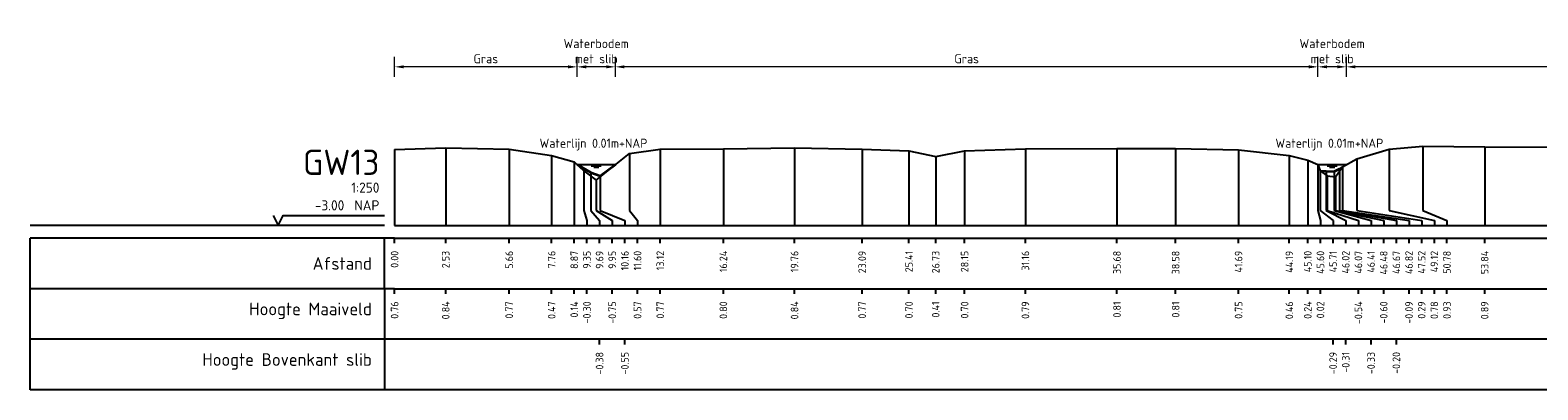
# Model space of a CAD drawing. Header units: metres. Extents: x 132725 to 140175, y 414354 to 417094.
# Tile 6 of 61: x 139682 to 139757, y 416329 to 416347. Entities that reach past the tile are written whole.
import ezdxf
from ezdxf.enums import TextEntityAlignment as Align

# ---------------------------------------------------------------- set-up
doc = ezdxf.new("R2010")
doc.units = ezdxf.units.M
doc.header["$PDMODE"] = 35
doc.header["$PDSIZE"] = 0.075
doc.layers.get('Defpoints').update_dxf_attribs({"true_color": 0x806000})
for name, color, linetype, lineweight in [('B-ME-GW-MAAIVELD-GD', 8, 'GW-MAAIVELD', 25), ('X-ME-AL-PROFIEL_BOVENKANT SLIB-GD', 42, 'Continuous', 35), ('X-XX-AL-DETAIL1-M', 7, 'Continuous', 18), ('X-XX-AL-NAP-T18', 7, 'Continuous', 18)]:
    doc.layers.add(name, color=color, linetype=linetype, lineweight=lineweight)
doc.layers.add('X-ME-AL-PROFIEL_WATERLIJN-GD', color=150, linetype='Continuous')
doc.layers.add('X-ME-AL-PROFIELRASTER-S', color=7, linetype='Continuous')
doc.styles.add('NLCS-ISO-ANNOTATIEF-T18', font='NLCS-ISO.ttf', dxfattribs={"height": 1.8})
doc.styles.add('NLCS-ISO-ANNOTATIVE-T18', font='NLCS-ISO.ttf', dxfattribs={"height": 1.8})
doc.linetypes.add('GW-MAAIVELD', pattern='A,12,[40,NLCS.SHX,S=1,R=0,X=0,Y=-0.5],12', length=24)
doc.dimstyles.new('NLCS-ANNOTATIEF-T18-PIJL_L2_H0', dxfattribs={"dimtxt": 2.5, "dimasz": 1.8, "dimexe": 2, "dimexo": 2, "dimgap": 0.7, "dimtad": 1, "dimzin": 0, "dimdsep": 46, "dimtxsty": 'NLCS-ISO-ANNOTATIEF-T18', "dimcen": 0, "dimdle": 2, "dimclrd": 256, "dimclre": 256, "dimclrt": 10, "dimaunit": 2, "dimadec": 0, "dimazin": 0, "dimtfac": 1, "dimtdec": 3, "dimtofl": 0, "dimtmove": 0, "dimatfit": 3, "dimfxl": 2, "dimfxlon": 1, "dimtfillclr": 256, "dimtolj": 1, "dimtzin": 0, "dimlwd": -1, "dimlwe": -1, "dimarcsym": 0})

# ---------------------------------------------------------------- blocks, each defined once
blk = doc.blocks.new('SAL-PROFIELRASTER-SOD')
at = {"color": 0, "linetype": 'ByBlock', "lineweight": -2, "flags": 128}
for points in [[(-2, 0), (-72, 0)], [(-24, 2), (-23, 0), (-22, 2), (-2, 2)], [(-72, -12.5), (-72, -2.5)], [(0, -2.5), (-72, -2.5)], [(-2, -12.5), (-2, -2.5)], [(0, -12.5), (-72, -12.5)]]:
    blk.add_lwpolyline(points, dxfattribs=at)
at = {"color": 0, "linetype": 'ByBlock', "lineweight": -2, "style": 'NLCS-ISO-ANNOTATIVE-T18'}
blk.add_text('NAP', height=2, dxfattribs=at).set_placement((-3, 3), align=Align.RIGHT)
blk.add_text('Afstand', height=2.5, dxfattribs=at).set_placement((-4.5, -7.5), align=Align.MIDDLE_RIGHT)
for tag, height, p in [('PROFIELNR', 5, (-3, 10)), ('SCHAAL', 2, (-3, 6.5)), ('NAP', 2, (-9.94, 3))]:
    blk.add_attdef(tag, text='', height=height, dxfattribs=at).set_placement(p, align=Align.RIGHT)
blk = doc.blocks.new('SAL-PROFIELRASTER_BALK_EIND1-SOD')
at = {"color": 0, "linetype": 'ByBlock', "lineweight": -2, "flags": 128}
for points in [[(0, 0), (1, 0)], [(0, -2.5), (1, -2.5)], [(0, -12.5), (1, -12.5)]]:
    blk.add_lwpolyline(points, dxfattribs=at)
blk = doc.blocks.new('SAL-PROFIELRASTER_BALK-SOD')
at = {"color": 0, "linetype": 'ByBlock', "lineweight": -2}
for p, q in [((-72, -12.5), (-72, -2.5)), ((-2, -2.5), (-2, -12.5)), ((0, -12.5), (-72, -12.5))]:
    blk.add_line(p, q, dxfattribs=at)
at = {"color": 0, "linetype": 'ByBlock', "lineweight": -2, "style": 'NLCS-ISO-ANNOTATIVE-T18'}
for tag, height, p in [('TITEL1', 2.5, (-4.5, -6.5)), ('TITEL2', 1.5, (-4.5, -9.5))]:
    blk.add_attdef(tag, text='', height=height, dxfattribs=at).set_placement(p, align=Align.MIDDLE_RIGHT)
blk = doc.blocks.new('SAL-PROFIELRASTER_BALK_EIND2-SOD')
at = {"color": 0, "linetype": 'ByBlock', "lineweight": -2}
blk.add_line((1, -12.5), (0, -12.5), dxfattribs=at)
blk = doc.blocks.new('SAL-PROFIELRASTER_BALK_DATA-SOD')
at = {"color": 0, "linetype": 'ByBlock', "lineweight": -2}
blk.add_lwpolyline([(0, -3.5), (0, -2.5)], dxfattribs=at)
at = {"color": 0, "linetype": 'ByBlock', "lineweight": -2, "style": 'NLCS-ISO-ANNOTATIVE-T18'}
blk.add_attdef('GETAL', text='', height=1.5, rotation=90, dxfattribs=at).set_placement((0.75, -5), align=Align.RIGHT)
blk = doc.blocks.new('SAL-PROFIELRASTER_AANHAAL-SOD')
at = {"color": 9, "linetype": 'ByBlock', "lineweight": -2, "flags": 128}
blk.add_lwpolyline([(0, 1), (0, 0)], dxfattribs=at)
blk = doc.blocks.new('SAL-PROFIELRASTER_AANHAAL_STAGGER-SOD')
at = {"color": 9, "linetype": 'ByBlock', "lineweight": -2, "flags": 128}
for points in [[(0, 0), (0, -0.25)], [(0, -0.25), (1, -0.75)], [(1, -0.75), (1, -1)]]:
    blk.add_lwpolyline(points, dxfattribs=at)
blk = doc.blocks.new('*D287')
at = {"layer": 'Defpoints', "color": 0, "transparency": 16777216}
for p in [(139700.345, 416345.051), (139709.361, 416340.215), (139700.345, 416337.205)]:
    blk.add_point(p, dxfattribs=at)
at = {"layer": 'X-XX-AL-DETAIL1-M', "transparency": 16777216}
for p, q in [((139700.345, 416344.551), (139700.345, 416345.551)), ((139709.361, 416344.551), (139709.361, 416345.551)), ((139708.911, 416345.051), (139700.795, 416345.051))]:
    blk.add_line(p, q, dxfattribs=at)
for points in [[(139700.795, 416345.126), (139700.795, 416344.976), (139700.345, 416345.051)], [(139708.911, 416345.126), (139708.911, 416344.976), (139709.361, 416345.051)]]:
    blk.add_solid(points, dxfattribs=at)
at = {"layer": 'X-XX-AL-DETAIL1-M', "color": 10, "transparency": 16777216, "insert": (139704.853, 416345.451), "char_height": 0.45, "attachment_point": 5, "style": 'NLCS-ISO-ANNOTATIEF-T18'}
blk.add_mtext('\\A1;Gras', dxfattribs=at)
blk = doc.blocks.new('*D280')
at = {"layer": 'Defpoints', "color": 0, "transparency": 16777216}
for p in [(139709.361, 416345.051), (139709.361, 416340.215), (139711.249, 416340.215)]:
    blk.add_point(p, dxfattribs=at)
at = {"layer": 'X-XX-AL-DETAIL1-M', "transparency": 16777216}
for p, q in [((139709.361, 416344.551), (139709.361, 416345.551)), ((139711.249, 416344.551), (139711.249, 416345.551)), ((139710.799, 416345.051), (139709.811, 416345.051))]:
    blk.add_line(p, q, dxfattribs=at)
for points in [[(139709.811, 416345.126), (139709.811, 416344.976), (139709.361, 416345.051)], [(139710.799, 416345.126), (139710.799, 416344.976), (139711.249, 416345.051)]]:
    blk.add_solid(points, dxfattribs=at)
at = {"layer": 'X-XX-AL-DETAIL1-M', "color": 10, "transparency": 16777216, "insert": (139710.305, 416345.826), "char_height": 0.45, "attachment_point": 5, "style": 'NLCS-ISO-ANNOTATIEF-T18'}
blk.add_mtext('\\A1;Waterbodem\\Pmet slib', dxfattribs=at)
blk = doc.blocks.new('*D281')
at = {"layer": 'Defpoints', "color": 0, "transparency": 16777216}
for p in [(139711.249, 416345.051), (139711.249, 416340.215), (139745.951, 416340.215)]:
    blk.add_point(p, dxfattribs=at)
at = {"layer": 'X-XX-AL-DETAIL1-M', "transparency": 16777216}
for p, q in [((139711.249, 416344.551), (139711.249, 416345.551)), ((139745.951, 416344.551), (139745.951, 416345.551)), ((139745.501, 416345.051), (139711.699, 416345.051))]:
    blk.add_line(p, q, dxfattribs=at)
for points in [[(139711.699, 416345.126), (139711.699, 416344.976), (139711.249, 416345.051)], [(139745.501, 416345.126), (139745.501, 416344.976), (139745.951, 416345.051)]]:
    blk.add_solid(points, dxfattribs=at)
at = {"layer": 'X-XX-AL-DETAIL1-M', "color": 10, "transparency": 16777216, "insert": (139728.6, 416345.451), "char_height": 0.45, "attachment_point": 5, "style": 'NLCS-ISO-ANNOTATIEF-T18'}
blk.add_mtext('\\A1;Gras', dxfattribs=at)
blk = doc.blocks.new('*D282')
at = {"layer": 'Defpoints', "color": 0, "transparency": 16777216}
for p in [(139745.951, 416345.051), (139745.951, 416340.215), (139747.355, 416340.215)]:
    blk.add_point(p, dxfattribs=at)
at = {"layer": 'X-XX-AL-DETAIL1-M', "transparency": 16777216}
for p, q in [((139745.951, 416344.551), (139745.951, 416345.551)), ((139747.355, 416344.551), (139747.355, 416345.551)), ((139746.905, 416345.051), (139746.401, 416345.051))]:
    blk.add_line(p, q, dxfattribs=at)
for points in [[(139746.401, 416345.126), (139746.401, 416344.976), (139745.951, 416345.051)], [(139746.905, 416345.126), (139746.905, 416344.976), (139747.355, 416345.051)]]:
    blk.add_solid(points, dxfattribs=at)
at = {"layer": 'X-XX-AL-DETAIL1-M', "color": 10, "transparency": 16777216, "insert": (139746.653, 416345.826), "char_height": 0.45, "attachment_point": 5, "style": 'NLCS-ISO-ANNOTATIEF-T18'}
blk.add_mtext('\\A1;Waterbodem\\Pmet slib', dxfattribs=at)
blk = doc.blocks.new('*D276')
at = {"layer": 'Defpoints', "color": 0, "transparency": 16777216}
for p in [(139747.355, 416345.051), (139747.355, 416340.215), (139792.868, 416340.215)]:
    blk.add_point(p, dxfattribs=at)
at = {"layer": 'X-XX-AL-DETAIL1-M', "transparency": 16777216}
for p, q in [((139747.355, 416344.551), (139747.355, 416345.551)), ((139792.868, 416344.551), (139792.868, 416345.551)), ((139792.418, 416345.051), (139747.805, 416345.051))]:
    blk.add_line(p, q, dxfattribs=at)
for points in [[(139747.805, 416345.126), (139747.805, 416344.976), (139747.355, 416345.051)], [(139792.418, 416345.126), (139792.418, 416344.976), (139792.868, 416345.051)]]:
    blk.add_solid(points, dxfattribs=at)
at = {"layer": 'X-XX-AL-DETAIL1-M', "color": 10, "transparency": 16777216, "insert": (139770.112, 416345.451), "char_height": 0.45, "attachment_point": 5, "style": 'NLCS-ISO-ANNOTATIEF-T18'}
blk.add_mtext('\\A1;Gras', dxfattribs=at)

msp = doc.modelspace()

# ---------------------------------------------------------------- linework, layer by layer
at = {"layer": 'B-ME-GW-MAAIVELD-GD', "ltscale": 0.1, "flags": 128}
msp.add_lwpolyline([(139700.345, 416340.966), (139702.872, 416341.042), (139706.005, 416340.977), (139708.102, 416340.672), (139709.219, 416340.347), (139709.691, 416339.908), (139710.3, 416339.456), (139711.943, 416340.77), (139713.466, 416340.979), (139716.585, 416341), (139720.1, 416341.044), (139723.44, 416340.977), (139725.752, 416340.901), (139727.072, 416340.618), (139728.5, 416340.901), (139731.503, 416340.999), (139736.025, 416341.01), (139738.923, 416341.014), (139742.031, 416340.955), (139744.537, 416340.667), (139745.45, 416340.442), (139745.948, 416340.224), (139746.06, 416339.913), (139746.414, 416339.664), (139746.824, 416339.61), (139747.17, 416340.113), (139747.87, 416340.498), (139749.47, 416340.987), (139751.125, 416341.137), (139754.186, 416341.094), (139758.254, 416341.079), (139761.56, 416341.025), (139764.946, 416340.982), (139765.507, 416340.949), (139766.748, 416340.659), (139767.267, 416340.651), (139768.392, 416340.888), (139770.566, 416341.054), (139774.368, 416341.034), (139777.036, 416340.937), (139778.211, 416340.656), (139778.853, 416340.656), (139780.288, 416340.967), (139783.334, 416341.033), (139786.47, 416341.059), (139790.136, 416340.973), (139791.984, 416340.72), (139792.73, 416340.448), (139793.177, 416339.696), (139793.615, 416339.658), (139794.187, 416340.336), (139795.973, 416340.785), (139799.942, 416340.975), (139805.701, 416340.904), (139810.166, 416340.888), (139812.328, 416340.913), (139813.975, 416340.715), (139814.817, 416340.402), (139815.158, 416340.568), (139816.465, 416340.891), (139818.725, 416340.981), (139821.598, 416340.977), (139825.827, 416340.912), (139827.129, 416340.68), (139827.852, 416340.401), (139828.158, 416340.59), (139829.148, 416340.827), (139830.628, 416340.935), (139836.942, 416340.98), (139838.745, 416340.83), (139840.123, 416340.601), (139840.775, 416340.782), (139841.971, 416340.911), (139844.057, 416340.97), (139846.499, 416341.002), (139847.096, 416341.016), (139848.861, 416340.949), (139850.076, 416340.735), (139850.647, 416340.545), (139850.938, 416340.455), (139851.221, 416340.533), (139851.405, 416340.673), (139851.655, 416340.737), (139852.848, 416340.922), (139856.858, 416340.993), (139861.998, 416340.995), (139865.485, 416341.014), (139868.144, 416340.939), (139869.069, 416340.803), (139870.13, 416340.563), (139870.838, 416340.15), (139871.26, 416339.522), (139871.666, 416339.669), (139872.401, 416340.418), (139873.373, 416340.873), (139873.699, 416340.904), (139876.198, 416341.039), (139879.854, 416341.099), (139882.968, 416341.064), (139886.411, 416341.03), (139887.593, 416340.867), (139888.562, 416340.576), (139888.981, 416340.736), (139890.146, 416340.99), (139891.566, 416341.107), (139895.761, 416341.094), (139899.876, 416341.128), (139901.557, 416341.08), (139902.536, 416340.872), (139902.63, 416340.83), (139903.29, 416340.544), (139903.998, 416340.215), (139904.785, 416339.423), (139905.503, 416339.288), (139906.428, 416339.444), (139907.184, 416339.804), (139907.531, 416340.22), (139908.803, 416340.561), (139909.896, 416340.922), (139911.207, 416341.098), (139912.973, 416341.199), (139915.746, 416341.246), (139918.472, 416341.286), (139920.808, 416341.436), (139923.419, 416341.677), (139925.933, 416341.87), (139928.552, 416341.995), (139930.641, 416342.141)], dxfattribs=at)
at = {"layer": 'X-ME-AL-PROFIEL_BOVENKANT SLIB-GD'}
for points in [[(139709.361, 416340.215), (139710.035, 416339.826), (139710.503, 416339.656), (139711.249, 416340.215)], [(139746.06, 416339.913), (139746.361, 416339.891), (139746.755, 416339.876), (139747.014, 416340.001), (139747.17, 416340.113)]]:
    msp.add_lwpolyline(points, dxfattribs=at)
at = {"layer": 'X-ME-AL-PROFIEL_WATERLIJN-GD'}
for points in [[(139709.361, 416340.215), (139711.249, 416340.215)], [(139710.055, 416340.154), (139710.555, 416340.154)], [(139745.951, 416340.215), (139747.355, 416340.215)], [(139746.403, 416340.154), (139746.903, 416340.154)], [(139710.18, 416340.094), (139710.43, 416340.094)], [(139746.528, 416340.094), (139746.778, 416340.094)]]:
    msp.add_lwpolyline(points, dxfattribs=at)

# ---------------------------------------------------------------- block references
at = {"layer": 'X-ME-AL-PROFIELRASTER-S', "xscale": 0.25, "yscale": 0.25, "zscale": 0.25}
for name, p, values in [('SAL-PROFIELRASTER-SOD', (139700.345, 416337.205), {'PROFIELNR': 'GW13', 'SCHAAL': '1:250', 'NAP': '-3.00'}), ('SAL-PROFIELRASTER_BALK_DATA-SOD', (139700.345, 416337.205), {'GETAL': '0.00'}), ('SAL-PROFIELRASTER_BALK_DATA-SOD', (139702.872, 416337.205), {'GETAL': '2.53'}), ('SAL-PROFIELRASTER_BALK_DATA-SOD', (139706.005, 416337.205), {'GETAL': '5.66'}), ('SAL-PROFIELRASTER_BALK_DATA-SOD', (139708.102, 416337.205), {'GETAL': '7.76'}), ('SAL-PROFIELRASTER_BALK_DATA-SOD', (139709.219, 416337.205), {'GETAL': '8.87'}), ('SAL-PROFIELRASTER_BALK_DATA-SOD', (139709.844, 416337.205), {'GETAL': '9.35'}), ('SAL-PROFIELRASTER_BALK_DATA-SOD', (139710.469, 416337.205), {'GETAL': '9.69'}), ('SAL-PROFIELRASTER_BALK_DATA-SOD', (139711.094, 416337.205), {'GETAL': '9.95'}), ('SAL-PROFIELRASTER_BALK_DATA-SOD', (139711.719, 416337.205), {'GETAL': '10.16'}), ('SAL-PROFIELRASTER_BALK_DATA-SOD', (139712.344, 416337.205), {'GETAL': '11.60'}), ('SAL-PROFIELRASTER_BALK_DATA-SOD', (139713.466, 416337.205), {'GETAL': '13.12'}), ('SAL-PROFIELRASTER_BALK_DATA-SOD', (139716.585, 416337.205), {'GETAL': '16.24'}), ('SAL-PROFIELRASTER_BALK_DATA-SOD', (139720.1, 416337.205), {'GETAL': '19.76'}), ('SAL-PROFIELRASTER_BALK_DATA-SOD', (139723.44, 416337.205), {'GETAL': '23.09'}), ('SAL-PROFIELRASTER_BALK_DATA-SOD', (139725.752, 416337.205), {'GETAL': '25.41'}), ('SAL-PROFIELRASTER_BALK_DATA-SOD', (139727.072, 416337.205), {'GETAL': '26.73'}), ('SAL-PROFIELRASTER_BALK_DATA-SOD', (139728.5, 416337.205), {'GETAL': '28.15'}), ('SAL-PROFIELRASTER_BALK_DATA-SOD', (139731.503, 416337.205), {'GETAL': '31.16'}), ('SAL-PROFIELRASTER_BALK_DATA-SOD', (139736.025, 416337.205), {'GETAL': '35.68'}), ('SAL-PROFIELRASTER_BALK_DATA-SOD', (139738.923, 416337.205), {'GETAL': '38.58'}), ('SAL-PROFIELRASTER_BALK_DATA-SOD', (139742.031, 416337.205), {'GETAL': '41.69'}), ('SAL-PROFIELRASTER_BALK_DATA-SOD', (139744.537, 416337.205), {'GETAL': '44.19'}), ('SAL-PROFIELRASTER_BALK_DATA-SOD', (139745.45, 416337.205), {'GETAL': '45.10'}), ('SAL-PROFIELRASTER_BALK_DATA-SOD', (139746.075, 416337.205), {'GETAL': '45.60'}), ('SAL-PROFIELRASTER_BALK_DATA-SOD', (139746.7, 416337.205), {'GETAL': '45.71'}), ('SAL-PROFIELRASTER_BALK_DATA-SOD', (139747.325, 416337.205), {'GETAL': '46.02'}), ('SAL-PROFIELRASTER_BALK_DATA-SOD', (139747.95, 416337.205), {'GETAL': '46.07'}), ('SAL-PROFIELRASTER_BALK_DATA-SOD', (139748.575, 416337.205), {'GETAL': '46.41'}), ('SAL-PROFIELRASTER_BALK_DATA-SOD', (139749.2, 416337.205), {'GETAL': '46.48'}), ('SAL-PROFIELRASTER_BALK_DATA-SOD', (139749.825, 416337.205), {'GETAL': '46.67'}), ('SAL-PROFIELRASTER_BALK_DATA-SOD', (139750.45, 416337.205), {'GETAL': '46.82'}), ('SAL-PROFIELRASTER_BALK_DATA-SOD', (139751.075, 416337.205), {'GETAL': '47.52'}), ('SAL-PROFIELRASTER_BALK_DATA-SOD', (139751.7, 416337.205), {'GETAL': '49.12'}), ('SAL-PROFIELRASTER_BALK_DATA-SOD', (139752.325, 416337.205), {'GETAL': '50.78'}), ('SAL-PROFIELRASTER_BALK_DATA-SOD', (139754.186, 416337.205), {'GETAL': '53.84'}), ('SAL-PROFIELRASTER_BALK-SOD', (139700.345, 416334.705), {'TITEL1': 'Hoogte Maaiveld'}), ('SAL-PROFIELRASTER_BALK_DATA-SOD', (139700.345, 416334.705), {'GETAL': '0.76'}), ('SAL-PROFIELRASTER_BALK_DATA-SOD', (139702.872, 416334.705), {'GETAL': '0.84'}), ('SAL-PROFIELRASTER_BALK_DATA-SOD', (139706.005, 416334.705), {'GETAL': '0.77'}), ('SAL-PROFIELRASTER_BALK_DATA-SOD', (139708.102, 416334.705), {'GETAL': '0.47'}), ('SAL-PROFIELRASTER_BALK_DATA-SOD', (139709.219, 416334.705), {'GETAL': '0.14'}), ('SAL-PROFIELRASTER_BALK_DATA-SOD', (139709.844, 416334.705), {'GETAL': '-0.30'}), ('SAL-PROFIELRASTER_BALK_DATA-SOD', (139711.094, 416334.705), {'GETAL': '-0.75'}), ('SAL-PROFIELRASTER_BALK_DATA-SOD', (139712.344, 416334.705), {'GETAL': '0.57'}), ('SAL-PROFIELRASTER_BALK_DATA-SOD', (139713.466, 416334.705), {'GETAL': '0.77'}), ('SAL-PROFIELRASTER_BALK_DATA-SOD', (139716.585, 416334.705), {'GETAL': '0.80'}), ('SAL-PROFIELRASTER_BALK_DATA-SOD', (139720.1, 416334.705), {'GETAL': '0.84'}), ('SAL-PROFIELRASTER_BALK_DATA-SOD', (139723.44, 416334.705), {'GETAL': '0.77'}), ('SAL-PROFIELRASTER_BALK_DATA-SOD', (139725.752, 416334.705), {'GETAL': '0.70'}), ('SAL-PROFIELRASTER_BALK_DATA-SOD', (139727.072, 416334.705), {'GETAL': '0.41'}), ('SAL-PROFIELRASTER_BALK_DATA-SOD', (139728.5, 416334.705), {'GETAL': '0.70'}), ('SAL-PROFIELRASTER_BALK_DATA-SOD', (139731.503, 416334.705), {'GETAL': '0.79'}), ('SAL-PROFIELRASTER_BALK_DATA-SOD', (139736.025, 416334.705), {'GETAL': '0.81'}), ('SAL-PROFIELRASTER_BALK_DATA-SOD', (139738.923, 416334.705), {'GETAL': '0.81'}), ('SAL-PROFIELRASTER_BALK_DATA-SOD', (139742.031, 416334.705), {'GETAL': '0.75'}), ('SAL-PROFIELRASTER_BALK_DATA-SOD', (139744.537, 416334.705), {'GETAL': '0.46'}), ('SAL-PROFIELRASTER_BALK_DATA-SOD', (139745.45, 416334.705), {'GETAL': '0.24'}), ('SAL-PROFIELRASTER_BALK_DATA-SOD', (139746.075, 416334.705), {'GETAL': '0.02'}), ('SAL-PROFIELRASTER_BALK_DATA-SOD', (139747.95, 416334.705), {'GETAL': '-0.54'}), ('SAL-PROFIELRASTER_BALK_DATA-SOD', (139749.2, 416334.705), {'GETAL': '-0.60'}), ('SAL-PROFIELRASTER_BALK_DATA-SOD', (139750.45, 416334.705), {'GETAL': '-0.09'}), ('SAL-PROFIELRASTER_BALK_DATA-SOD', (139751.075, 416334.705), {'GETAL': '0.29'}), ('SAL-PROFIELRASTER_BALK_DATA-SOD', (139751.7, 416334.705), {'GETAL': '0.78'}), ('SAL-PROFIELRASTER_BALK_DATA-SOD', (139752.325, 416334.705), {'GETAL': '0.93'}), ('SAL-PROFIELRASTER_BALK_DATA-SOD', (139754.186, 416334.705), {'GETAL': '0.89'}), ('SAL-PROFIELRASTER_BALK-SOD', (139700.345, 416332.205), {'TITEL1': 'Hoogte Bovenkant slib'}), ('SAL-PROFIELRASTER_BALK_DATA-SOD', (139710.469, 416332.205), {'GETAL': '-0.38'}), ('SAL-PROFIELRASTER_BALK_DATA-SOD', (139711.719, 416332.205), {'GETAL': '-0.55'}), ('SAL-PROFIELRASTER_BALK_DATA-SOD', (139746.7, 416332.205), {'GETAL': '-0.29'}), ('SAL-PROFIELRASTER_BALK_DATA-SOD', (139747.325, 416332.205), {'GETAL': '-0.31'}), ('SAL-PROFIELRASTER_BALK_DATA-SOD', (139748.575, 416332.205), {'GETAL': '-0.33'}), ('SAL-PROFIELRASTER_BALK_DATA-SOD', (139749.825, 416332.205), {'GETAL': '-0.20'})]:
    msp.add_blockref(name, p, dxfattribs=at).add_auto_attribs(values)
at = {"layer": 'X-ME-AL-PROFIELRASTER-S'}
for p, yscale in [((139700.345, 416337.205), 3.761), ((139702.872, 416337.205), 3.837), ((139706.005, 416337.205), 3.772), ((139713.466, 416337.205), 3.774), ((139716.585, 416337.205), 3.795), ((139720.1, 416337.205), 3.839), ((139723.44, 416337.205), 3.772), ((139725.752, 416337.205), 3.696), ((139728.5, 416337.205), 3.696), ((139731.503, 416337.205), 3.794), ((139736.025, 416337.205), 3.805), ((139738.923, 416337.205), 3.809), ((139742.031, 416337.205), 3.75), ((139749.47, 416338.205), 2.782), ((139751.125, 416338.205), 2.932), ((139754.186, 416337.205), 3.889), ((139708.102, 416337.205), 3.467), ((139709.219, 416337.205), 3.142), ((139711.943, 416338.205), 2.565), ((139727.072, 416337.205), 3.413), ((139744.537, 416337.205), 3.462), ((139745.45, 416337.205), 3.237), ((139745.948, 416338.205), 2.019), ((139747.87, 416338.205), 2.293), ((139709.691, 416338.205), 1.703), ((139710.035, 416338.205), 1.621), ((139710.3, 416338.205), 1.251), ((139710.503, 416338.205), 1.451), ((139746.06, 416338.205), 1.708), ((139746.361, 416338.205), 1.686), ((139746.414, 416338.205), 1.459), ((139746.755, 416338.205), 1.671), ((139746.824, 416338.205), 1.405), ((139747.014, 416338.205), 1.796), ((139747.17, 416338.205), 1.908)]:
    msp.add_blockref('SAL-PROFIELRASTER_AANHAAL-SOD', p, dxfattribs=dict(at, yscale=yscale))
for p, xscale, zscale in [((139709.691, 416338.205), 0.1530555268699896, 0.1530555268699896), ((139710.035, 416338.205), 0.434026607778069, 0.434026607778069), ((139710.3, 416338.205), 0.7946927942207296, 0.7946927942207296), ((139710.503, 416338.205), 1.215809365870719, 1.215809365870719), ((139711.943, 416338.205), 0.4012428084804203, 0.4012428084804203), ((139745.948, 416338.205), 0.1265391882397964, 0.1265391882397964), ((139746.06, 416338.205), 0.6395459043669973, 0.6395459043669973), ((139746.361, 416338.205), 0.9638516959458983, 0.9638516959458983), ((139746.414, 416338.205), 1.535934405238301, 1.535934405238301), ((139746.755, 416338.205), 1.8197864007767, 1.8197864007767), ((139746.824, 416338.205), 2.3756076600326, 2.3756076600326), ((139747.014, 416338.205), 2.810453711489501, 2.810453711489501), ((139747.17, 416338.205), 3.279787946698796, 3.279787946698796), ((139747.87, 416338.205), 3.205036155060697, 3.205036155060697), ((139749.47, 416338.205), 2.230036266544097, 2.230036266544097), ((139751.125, 416338.205), 1.199382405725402, 1.199382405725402)]:
    msp.add_blockref('SAL-PROFIELRASTER_AANHAAL_STAGGER-SOD', p, dxfattribs=dict(at, xscale=xscale, zscale=zscale))
at = {"layer": 'X-ME-AL-PROFIELRASTER-S', "xscale": 230.9211082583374, "yscale": 0.25, "zscale": 230.9211082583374}
for name, p in [('SAL-PROFIELRASTER_BALK_EIND1-SOD', (139700.345, 416337.205)), ('SAL-PROFIELRASTER_BALK_EIND2-SOD', (139700.345, 416334.705)), ('SAL-PROFIELRASTER_BALK_EIND2-SOD', (139700.345, 416332.205))]:
    msp.add_blockref(name, p, dxfattribs=at)

# ---------------------------------------------------------------- texts
at = {"layer": 'X-XX-AL-NAP-T18', "color": 10, "char_height": 0.45, "width": 15.43377, "attachment_point": 7, "style": 'NLCS-ISO-ANNOTATIEF-T18'}
for insert in [(139707.505, 416340.914), (139743.853, 416340.914)]:
    msp.add_mtext('Waterlijn 0.01m+NAP', dxfattribs=dict(at, insert=insert))

# ---------------------------------------------------------------- dimensions: what is measured, and where the dimension line sits
at = {"layer": 'X-XX-AL-DETAIL1-M'}
for base, p1, p2, text, picture, middle in [((139709.361, 416345.051), (139711.249, 416340.215), (139709.361, 416340.215), 'Waterbodem\\Pmet slib', '*D280', (139710.305, 416345.051)), ((139745.951, 416345.051), (139747.355, 416340.215), (139745.951, 416340.215), 'Waterbodem\\Pmet slib', '*D282', (139746.653, 416345.051)), ((139700.345, 416345.051), (139709.361, 416340.215), (139700.345, 416337.205), 'Gras', '*D287', (139704.853, 416345.051)), ((139711.249, 416345.051), (139745.951, 416340.215), (139711.249, 416340.215), 'Gras', '*D281', (139728.6, 416345.051)), ((139747.355, 416345.051), (139792.868, 416340.215), (139747.355, 416340.215), 'Gras', '*D276', (139770.112, 416345.051))]:
    dim = msp.add_linear_dim(base=base, p1=p1, p2=p2, text=text, dimstyle='NLCS-ANNOTATIEF-T18-PIJL_L2_H0', dxfattribs=at)
    dim.commit()
    dim.dimension.update_dxf_attribs({"geometry": picture, "text_midpoint": middle, "dimtype": 160})

doc.saveas('drawing.dxf')
